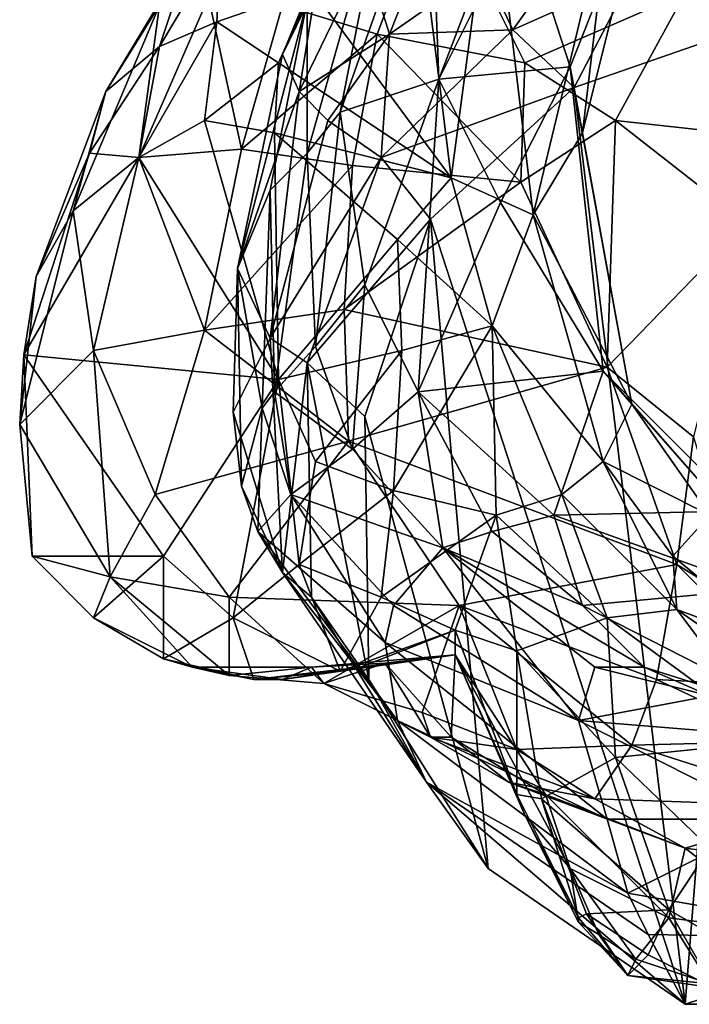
# Model space of a CAD drawing. Extents: x -2.84 to 2.31, y -1.1 to 2.64.
# Tile 1 of 4: x -2.84 to -1.21, y -1.01 to 1.38. Entities that reach past the tile are written whole.
import ezdxf

# ---------------------------------------------------------------- set-up
doc = ezdxf.new("R2010")
doc.units = 0

msp = doc.modelspace()

# ---------------------------------------------------------------- linework, layer by layer
at = {"layer": '0main'}
for points in [[(-1.69, 1.98, -2.88), (-2, 1.54, -2.75), (-1.94, 1.35, -3.19)], [(-1.94, 1.35, -3.19), (-1.71, 1.51, -3.31), (-1.69, 1.98, -2.88)], [(-2.06, 1.16, -0.75), (-1.84, 1.78, -0.49), (-1.82, 1.24, 0.06)], [(-1.94, 1.77, -1.01), (-1.84, 1.78, -0.49), (-2.06, 1.16, -0.75)], [(-1.62, 1.76, 0.14), (-1.82, 1.24, 0.06), (-1.84, 1.78, -0.49)], [(-1.94, 1.77, -1.01), (-2.14, 1.06, -1.23), (-2.14, 1.43, -1.78)], [(-1.94, 1.77, -1.01), (-2.06, 1.16, -0.75), (-2.14, 1.06, -1.23)], [(-1.69, 1.75, 2.45), (-1.88, 1.73, 2.66), (-1.79, 1, 2.4)], [(-1.82, 1.24, 0.06), (-1.62, 1.76, 0.14), (-1.62, 1.64, 0.41)], [(-1.69, 1.75, 2.45), (-1.79, 1, 2.4), (-1.59, 0.91, 1.93)], [(-1.4, 1.7, 1.58), (-1.69, 1.75, 2.45), (-1.59, 0.91, 1.93)], [(-1.62, 1.64, 0.41), (-1.31, 1.75, 0.85), (-1.5, 1.27, 0.71)], [(-1.5, 1.27, 0.71), (-1.31, 1.75, 0.85), (-1.47, 1.11, 1.23)], [(-1.4, 1.7, 1.58), (-1.47, 1.11, 1.23), (-1.31, 1.75, 0.85)], [(-1.88, 1.73, 2.66), (-2.13, 1.46, 3.14), (-1.79, 1, 2.4)], [(-2.2, 1.42, 4.43), (-1.83, 1.72, 4.65), (-1.97, 1.35, 4.65)], [(-1.83, 1.72, 4.65), (-1.61, 1.28, 4.98), (-1.97, 1.35, 4.65)], [(-1.83, 1.72, 4.65), (-1.22, 1.45, 5.21), (-1.61, 1.28, 4.98)], [(-1.4, 1.7, 1.58), (-1.59, 0.91, 1.93), (-1.47, 1.11, 1.23)], [(-2.03, 1.65, -1.92), (-2.2, 1.3, -2.27), (-2.11, 1.52, -2.27)], [(-2.03, 1.65, -1.92), (-2.14, 1.43, -1.78), (-2.2, 1.3, -2.27)], [(-1.62, 1.64, 0.41), (-1.5, 1.27, 0.71), (-1.82, 1.24, 0.06)], [(-1.46, 1.61, -3.39), (-1.71, 1.51, -3.31), (-1.64, 1.36, -3.73)], [(-1.64, 1.36, -3.73), (-1.35, 1.49, -3.8), (-1.46, 1.61, -3.39)], [(-2.42, 1.56, 3.64), (-2.5, 1.42, 3.9), (-2.63, 1.21, 3.28)], [(-2.42, 1.56, 3.64), (-2.63, 1.21, 3.28), (-2.5, 1.32, 3.13)], [(-2.42, 1.56, 3.64), (-2.5, 1.32, 3.13), (-2.35, 1.57, 3.46)], [(-2.36, 1.38, 3.11), (-2.35, 1.57, 3.46), (-2.5, 1.32, 3.13)], [(-2.13, 1.46, 3.14), (-2.35, 1.57, 3.46), (-2.36, 1.38, 3.11)], [(-1.94, 1.35, -3.19), (-2, 1.54, -2.75), (-2.16, 1.21, -2.71)], [(-2.11, 1.52, -2.27), (-2.16, 1.21, -2.71), (-2, 1.54, -2.75)], [(-2.11, 1.52, -2.27), (-2.2, 1.3, -2.27), (-2.16, 1.21, -2.71)], [(-1.64, 1.36, -3.73), (-1.71, 1.51, -3.31), (-1.94, 1.35, -3.19)], [(-0.97, 1.52, -3.86), (-1.35, 1.49, -3.8), (-1.03, 1.38, -4.51)], [(-1.22, 1.45, 5.21), (-0.75, 1.53, 5.31), (-0.94, 1.09, 5.53)], [(-1.35, 1.49, -3.8), (-1.64, 1.36, -3.73), (-1.49, 1.22, -4.47)], [(-1.49, 1.22, -4.47), (-1.03, 1.38, -4.51), (-1.35, 1.49, -3.8)], [(-2.55, 1.05, 4.09), (-2.38, 1.44, 4.2), (-2.3, 1.07, 4.38)], [(-2.38, 1.44, 4.2), (-2.55, 1.05, 4.09), (-2.5, 1.42, 3.9)], [(-2.2, 1.42, 4.43), (-2.3, 1.07, 4.38), (-2.38, 1.44, 4.2)], [(-2.21, 1.28, 2.87), (-2.13, 1.46, 3.14), (-2.36, 1.38, 3.11)], [(-1.79, 1, 2.4), (-2.13, 1.46, 3.14), (-2.21, 1.28, 2.87)], [(-1.61, 1.28, 4.98), (-1.22, 1.45, 5.21), (-1.39, 1.14, 5.15)], [(-0.94, 1.09, 5.53), (-1.39, 1.14, 5.15), (-1.22, 1.45, 5.21)], [(-2.71, 0.92, 3.64), (-2.5, 1.42, 3.9), (-2.55, 1.05, 4.09)], [(-2.63, 1.21, 3.28), (-2.5, 1.42, 3.9), (-2.71, 0.92, 3.64)], [(-2.31, 0.78, -2.27), (-2.2, 1.3, -2.27), (-2.14, 1.43, -1.78)], [(-2.31, 0.78, -2.27), (-2.14, 1.43, -1.78), (-2.23, 0.97, -1.67)], [(-2.3, 1.07, 4.38), (-2.2, 1.42, 4.43), (-1.97, 1.35, 4.65)], [(-2.14, 1.06, -1.23), (-2.23, 0.97, -1.67), (-2.14, 1.43, -1.78)], [(-2.36, 1.38, 3.11), (-2.55, 1.05, 2.73), (-2.39, 1.14, 2.67)], [(-2.5, 1.32, 3.13), (-2.55, 1.05, 2.73), (-2.36, 1.38, 3.11)], [(-2.39, 1.14, 2.67), (-2.21, 1.28, 2.87), (-2.36, 1.38, 3.11)], [(-1.97, 1.35, 4.65), (-2.03, 1.03, 4.59), (-2.3, 1.07, 4.38)], [(-2.09, 1.14, -3.11), (-1.94, 1.35, -3.19), (-2.16, 1.21, -2.71)], [(-1.96, 1.05, -3.65), (-1.94, 1.35, -3.19), (-2.09, 1.14, -3.11)], [(-1.97, 1.35, 4.65), (-1.62, 0.99, 4.96), (-2.03, 1.03, 4.59)], [(-1.97, 1.35, 4.65), (-1.61, 1.28, 4.98), (-1.62, 0.99, 4.96)], [(-1.96, 1.05, -3.65), (-1.49, 1.22, -4.47), (-1.64, 1.36, -3.73)], [(-1.64, 1.36, -3.73), (-1.94, 1.35, -3.19), (-1.96, 1.05, -3.65)], [(-2.55, 1.05, 2.73), (-2.5, 1.32, 3.13), (-2.67, 1.06, 2.92)], [(-2.67, 1.06, 2.92), (-2.5, 1.32, 3.13), (-2.63, 1.21, 3.28)], [(-2.31, 0.78, -2.27), (-2.16, 1.21, -2.71), (-2.2, 1.3, -2.27)], [(-2.22, 1.11, 2.55), (-2.21, 1.28, 2.87), (-2.39, 1.14, 2.67)], [(-1.79, 1, 2.4), (-2.21, 1.28, 2.87), (-2.22, 1.11, 2.55)], [(-1.67, 0.94, 0.31), (-1.82, 1.24, 0.06), (-1.5, 1.27, 0.71)], [(-1.67, 0.94, 0.31), (-1.5, 1.27, 0.71), (-1.42, 0.53, 0.54)], [(-1.62, 0.99, 4.96), (-1.61, 1.28, 4.98), (-1.39, 1.14, 5.15)], [(-1.35, 0.45, 1), (-1.42, 0.53, 0.54), (-1.5, 1.27, 0.71)], [(-1.35, 0.45, 1), (-1.5, 1.27, 0.71), (-1.47, 1.11, 1.23)], [(-2, 0.74, -0.39), (-2.06, 1.16, -0.75), (-1.82, 1.24, 0.06)], [(-1.82, 1.24, 0.06), (-1.87, 0.48, -0.26), (-2, 0.74, -0.39)], [(-1.67, 0.94, 0.31), (-1.87, 0.48, -0.26), (-1.82, 1.24, 0.06)], [(-2.63, 1.21, 3.28), (-2.8, 0.76, 3.23), (-2.67, 1.06, 2.92)], [(-2.63, 1.21, 3.28), (-2.71, 0.92, 3.64), (-2.8, 0.76, 3.23)], [(-2.31, 0.78, -2.27), (-2.23, 0.61, -3.02), (-2.16, 1.21, -2.71)], [(-2.16, 1.21, -2.71), (-2.23, 0.61, -3.02), (-2.09, 1.14, -3.11)], [(-1.84, 0.9, -4.41), (-1.49, 1.22, -4.47), (-1.96, 1.05, -3.65)], [(-2.06, 1.16, -0.75), (-2.12, 0.59, -0.87), (-2.14, 1.06, -1.23)], [(-2.12, 0.59, -0.87), (-2.06, 1.16, -0.75), (-2, 0.74, -0.39)], [(-2.09, 1.14, -3.11), (-2.23, 0.61, -3.02), (-1.96, 1.05, -3.65)], [(-1.39, 1.14, 5.15), (-1.41, 0.54, 5.04), (-1.62, 0.99, 4.96)], [(-1.07, 0.89, 5.45), (-1.41, 0.54, 5.04), (-1.39, 1.14, 5.15)], [(-0.94, 1.09, 5.53), (-1.07, 0.89, 5.45), (-1.39, 1.14, 5.15)], [(-1.79, 1, 2.4), (-2.22, 1.11, 2.55), (-1.92, 0.85, 2.3)], [(-1.35, 0.45, 1), (-1.47, 1.11, 1.23), (-1.59, 0.91, 1.93)], [(-2.83, 0.57, 2.87), (-2.67, 1.06, 2.92), (-2.8, 0.76, 3.23)], [(-2.67, 1.06, 2.92), (-2.83, 0.57, 2.87), (-2.55, 1.05, 2.73)], [(-2.39, 0.63, 4.28), (-2.55, 1.05, 4.09), (-2.3, 1.07, 4.38)], [(-2.3, 1.07, 4.38), (-2.03, 1.03, 4.59), (-2.39, 0.63, 4.28)], [(-2.22, 0.48, -1.46), (-2.23, 0.97, -1.67), (-2.14, 1.06, -1.23)], [(-2.22, 0.48, -1.46), (-2.14, 1.06, -1.23), (-2.12, 0.59, -0.87)], [(-2.71, 0.92, 3.64), (-2.55, 1.05, 4.09), (-2.66, 0.58, 3.98)], [(-2.66, 0.58, 3.98), (-2.55, 1.05, 4.09), (-2.39, 0.63, 4.28)], [(-2.39, 0.63, 4.28), (-2.03, 1.03, 4.59), (-2.05, 0.68, 4.51)], [(-2.14, 0.55, -3.54), (-1.96, 1.05, -3.65), (-2.23, 0.61, -3.02)], [(-2.14, 0.55, -3.54), (-1.84, 0.9, -4.41), (-1.96, 1.05, -3.65)], [(-2.03, 1.03, 4.59), (-1.62, 0.99, 4.96), (-2.05, 0.68, 4.51)], [(-2.05, 0.68, 4.51), (-1.62, 0.99, 4.96), (-1.41, 0.54, 5.04)], [(-1.92, 0.85, 2.3), (-1.69, 0.64, 2.03), (-1.79, 1, 2.4)], [(-1.69, 0.64, 2.03), (-1.59, 0.91, 1.93), (-1.79, 1, 2.4)], [(-2.31, 0.78, -2.27), (-2.23, 0.97, -1.67), (-2.25, 0.44, -1.65)], [(-2.25, 0.44, -1.65), (-2.23, 0.97, -1.67), (-2.22, 0.48, -1.46)], [(-1.67, 0.94, 0.31), (-1.42, 0.53, 0.54), (-1.87, 0.48, -0.26)], [(-2.8, 0.76, 3.23), (-2.71, 0.92, 3.64), (-2.84, 0.4, 3.47)], [(-2.71, 0.92, 3.64), (-2.66, 0.58, 3.98), (-2.84, 0.4, 3.47)], [(-2.14, 0.55, -3.54), (-2, 0.42, -4.37), (-1.84, 0.9, -4.41)], [(-1.42, 0.31, 1.34), (-1.59, 0.91, 1.93), (-1.69, 0.64, 2.03)], [(-1.35, 0.45, 1), (-1.59, 0.91, 1.93), (-1.42, 0.31, 1.34)], [(-1.41, 0.54, 5.04), (-1.07, 0.89, 5.45), (-1.2, 0.37, 5.33)], [(-2.31, 0.78, -2.27), (-2.3, 0.25, -2.27), (-2.32, 0.43, -2.56)], [(-2.31, 0.78, -2.27), (-2.32, 0.43, -2.56), (-2.23, 0.61, -3.02)], [(-2.31, 0.78, -2.27), (-2.25, 0.44, -1.65), (-2.3, 0.25, -2.27)], [(-2.83, 0.57, 2.87), (-2.8, 0.76, 3.23), (-2.84, 0.4, 3.47)], [(-2, 0.74, -0.39), (-2.03, 0.34, -0.85), (-2.12, 0.59, -0.87)], [(-2, 0.74, -0.39), (-1.87, 0.48, -0.26), (-2.03, 0.34, -0.85)], [(-2.05, 0.68, 4.51), (-2.04, 0.36, 4.4), (-2.39, 0.63, 4.28)], [(-1.41, 0.54, 5.04), (-2.04, 0.36, 4.4), (-2.05, 0.68, 4.51)], [(-2.51, 0.23, 4.06), (-2.66, 0.58, 3.98), (-2.39, 0.63, 4.28)], [(-2.39, 0.63, 4.28), (-2.04, 0.36, 4.4), (-2.51, 0.23, 4.06)], [(-1.52, 0.23, 1.65), (-1.69, 0.64, 2.03), (-1.68, 0.18, 2.13)], [(-1.52, 0.23, 1.65), (-1.42, 0.31, 1.34), (-1.69, 0.64, 2.03)], [(-2.32, 0.43, -2.56), (-2.2, 0.04, -2.94), (-2.23, 0.61, -3.02)], [(-2.14, 0.55, -3.54), (-2.23, 0.61, -3.02), (-2.2, 0.04, -2.94)], [(-2.84, 0.4, 3.47), (-2.66, 0.58, 3.98), (-2.62, 0.03, 3.7)], [(-2.51, 0.23, 4.06), (-2.62, 0.03, 3.7), (-2.66, 0.58, 3.98)], [(-2.12, 0.59, -0.87), (-2.03, 0.34, -0.85), (-2.22, 0.48, -1.46)], [(-2.84, 0.4, 3.47), (-2.81, 0.08, 3.04), (-2.83, 0.57, 2.87)], [(-2.14, 0.55, -3.54), (-2.2, 0.04, -2.94), (-2.13, -0.02, -3.42)], [(-2.14, 0.55, -3.54), (-1.99, -0.22, -4.23), (-2, 0.42, -4.37)], [(-2.14, 0.55, -3.54), (-2.13, -0.02, -3.42), (-1.99, -0.22, -4.23)], [(-2.04, 0.36, 4.4), (-1.41, 0.54, 5.04), (-1.24, 0.06, 4.74)], [(-1.54, 0.18, -0.1), (-1.87, 0.48, -0.26), (-1.42, 0.53, 0.54)], [(-1.42, 0.53, 0.54), (-1.08, 0.19, 0.31), (-1.54, 0.18, -0.1)], [(-1.35, 0.45, 1), (-1.13, 0.2, 0.63), (-1.42, 0.53, 0.54)], [(-1.13, 0.2, 0.63), (-1.08, 0.19, 0.31), (-1.42, 0.53, 0.54)], [(-1.2, 0.37, 5.33), (-1.24, 0.06, 4.74), (-1.41, 0.54, 5.04)], [(-2.25, 0.44, -1.65), (-2.22, 0.48, -1.46), (-2.18, 0.23, -1.6)], [(-2.22, 0.48, -1.46), (-2.03, 0.34, -0.85), (-2.18, 0.23, -1.6)], [(-1.81, 0.1, -0.86), (-2.03, 0.34, -0.85), (-1.87, 0.48, -0.26)], [(-1.69, 0.14, -0.43), (-1.87, 0.48, -0.26), (-1.54, 0.18, -0.1)], [(-1.87, 0.48, -0.26), (-1.69, 0.14, -0.43), (-1.81, 0.1, -0.86)], [(-2.26, 0.14, -2.27), (-2.3, 0.25, -2.27), (-2.25, 0.44, -1.65)], [(-2.25, 0.44, -1.65), (-2.18, 0.23, -1.6), (-2.26, 0.14, -2.27)], [(-1.35, 0.45, 1), (-1.42, 0.31, 1.34), (-1.16, 0.18, 0.83)], [(-1.35, 0.45, 1), (-1.16, 0.18, 0.83), (-1.13, 0.2, 0.63)], [(-2.2, 0.04, -2.94), (-2.32, 0.43, -2.56), (-2.3, 0.25, -2.27)], [(-2.62, 0.03, 3.7), (-2.81, 0.08, 3.04), (-2.84, 0.4, 3.47)], [(-2.04, 0.36, 4.4), (-2.33, -0.02, 3.88), (-2.51, 0.23, 4.06)], [(-2.04, 0.36, 4.4), (-1.77, -0.04, 4.14), (-2.33, -0.02, 3.88)], [(-1.24, 0.06, 4.74), (-1.77, -0.04, 4.14), (-2.04, 0.36, 4.4)], [(-1.05, -0.13, 5.11), (-1.24, 0.06, 4.74), (-1.2, 0.37, 5.33)], [(-1.81, 0.1, -0.86), (-2.18, 0.23, -1.6), (-2.03, 0.34, -0.85)], [(-1.52, 0.23, 1.65), (-1.24, -0.05, 1.49), (-1.42, 0.31, 1.34)], [(-1.25, 0.08, 1.18), (-1.16, 0.18, 0.83), (-1.42, 0.31, 1.34)], [(-1.42, 0.31, 1.34), (-1.24, -0.05, 1.49), (-1.25, 0.08, 1.18)], [(-2.3, 0.25, -2.27), (-2.26, 0.14, -2.27), (-2.2, 0.04, -2.94)], [(-2.62, 0.03, 3.7), (-2.51, 0.23, 4.06), (-2.33, -0.02, 3.88)], [(-2.18, 0.23, -1.6), (-1.95, -0.13, -1.92), (-2.26, 0.14, -2.27)], [(-1.93, -0.04, -1.55), (-2.18, 0.23, -1.6), (-1.81, 0.1, -0.86)], [(-1.95, -0.13, -1.92), (-2.18, 0.23, -1.6), (-1.93, -0.04, -1.55)], [(-1.52, 0.23, 1.65), (-1.68, 0.18, 2.13), (-1.41, -0.07, 1.83)], [(-1.52, 0.23, 1.65), (-1.41, -0.07, 1.83), (-1.24, -0.05, 1.49)], [(-1.63, -0.15, 2.16), (-1.68, 0.18, 2.13), (-1.78, -0.1, 2.48)], [(-1.47, -0.04, -0.55), (-1.69, 0.14, -0.43), (-1.54, 0.18, -0.1)], [(-1.63, -0.15, 2.16), (-1.41, -0.07, 1.83), (-1.68, 0.18, 2.13)], [(-1.54, 0.18, -0.1), (-1.08, 0.19, 0.31), (-1.04, 0, -0.08)], [(-1.47, -0.04, -0.55), (-1.54, 0.18, -0.1), (-1.04, 0, -0.08)], [(-1.16, 0.18, 0.83), (-1.25, 0.08, 1.18), (-0.97, -0.15, 1.14)], [(-1.95, -0.13, -1.92), (-1.92, -0.32, -2.54), (-2.26, 0.14, -2.27)], [(-1.92, -0.32, -2.54), (-2.2, 0.04, -2.94), (-2.26, 0.14, -2.27)], [(-1.47, -0.04, -0.55), (-1.81, 0.1, -0.86), (-1.69, 0.14, -0.43)], [(-1.48, -0.32, -1.73), (-1.93, -0.04, -1.55), (-1.81, 0.1, -0.86)], [(-1.48, -0.32, -1.73), (-1.81, 0.1, -0.86), (-1.44, -0.19, -1.18)], [(-1.47, -0.04, -0.55), (-1.32, -0.19, -1.01), (-1.81, 0.1, -0.86)], [(-1.44, -0.19, -1.18), (-1.81, 0.1, -0.86), (-1.32, -0.19, -1.01)], [(-2.66, -0.07, 3.01), (-2.81, 0.08, 3.04), (-2.62, 0.03, 3.7)], [(-0.97, -0.15, 1.14), (-1.25, 0.08, 1.18), (-1.24, -0.05, 1.49)], [(-1.24, 0.06, 4.74), (-1.29, -0.22, 4.22), (-1.77, -0.04, 4.14)], [(-1.29, -0.22, 4.22), (-1.24, 0.06, 4.74), (-0.74, -0.25, 4.49)], [(-1.05, -0.13, 5.11), (-0.74, -0.25, 4.49), (-1.24, 0.06, 4.74)], [(-2.42, -0.19, 3.16), (-2.66, -0.07, 3.01), (-2.62, 0.03, 3.7)], [(-2.62, 0.03, 3.7), (-2.33, -0.21, 3.41), (-2.42, -0.19, 3.16)], [(-2.33, -0.02, 3.88), (-2.33, -0.21, 3.41), (-2.62, 0.03, 3.7)], [(-2.2, 0.04, -2.94), (-1.92, -0.32, -2.54), (-1.85, -0.47, -3.27)], [(-2.13, -0.02, -3.42), (-2.2, 0.04, -2.94), (-1.85, -0.47, -3.27)], [(-1.47, -0.04, -0.55), (-1.04, 0, -0.08), (-0.94, -0.31, -0.75)], [(-2.1, -0.23, 3.59), (-2.33, -0.21, 3.41), (-2.33, -0.02, 3.88)], [(-2.1, -0.23, 3.59), (-2.33, -0.02, 3.88), (-1.77, -0.04, 4.14)], [(-1.85, -0.47, -3.27), (-1.99, -0.22, -4.23), (-2.13, -0.02, -3.42)], [(-2.1, -0.23, 3.59), (-1.77, -0.04, 4.14), (-1.86, -0.3, 3.64)], [(-1.48, -0.32, -1.73), (-1.95, -0.13, -1.92), (-1.93, -0.04, -1.55)], [(-1.77, -0.04, 4.14), (-1.63, -0.39, 3.66), (-1.86, -0.3, 3.64)], [(-1.35, -0.38, 3.86), (-1.63, -0.39, 3.66), (-1.77, -0.04, 4.14)], [(-1.35, -0.38, 3.86), (-1.77, -0.04, 4.14), (-1.29, -0.22, 4.22)], [(-1.47, -0.04, -0.55), (-0.94, -0.31, -0.75), (-1.32, -0.19, -1.01)], [(-2.42, -0.19, 3.16), (-2.49, -0.17, 2.93), (-2.66, -0.07, 3.01)], [(-1.63, -0.15, 2.16), (-1.39, -0.41, 1.95), (-1.41, -0.07, 1.83)], [(-1, -0.37, 1.71), (-1.24, -0.05, 1.49), (-1.41, -0.07, 1.83)], [(-1, -0.37, 1.71), (-1.41, -0.07, 1.83), (-1.39, -0.41, 1.95)], [(-1, -0.37, 1.71), (-0.91, -0.28, 1.41), (-1.24, -0.05, 1.49)], [(-1.24, -0.05, 1.49), (-0.91, -0.28, 1.41), (-0.97, -0.15, 1.14)], [(-2.06, -0.2, 2.63), (-2.01, -0.19, 2.68), (-1.78, -0.1, 2.48)], [(-1.78, -0.16, 2.76), (-1.78, -0.1, 2.48), (-2.01, -0.19, 2.68)], [(-1.78, -0.16, 2.76), (-1.63, -0.5, 2.44), (-1.78, -0.1, 2.48)], [(-1.63, -0.15, 2.16), (-1.78, -0.1, 2.48), (-1.63, -0.5, 2.44)], [(-1.48, -0.32, -1.73), (-1.41, -0.56, -2.26), (-1.95, -0.13, -1.92)], [(-1.95, -0.13, -1.92), (-1.41, -0.56, -2.26), (-1.92, -0.32, -2.54)], [(-1.78, -0.16, 2.76), (-2.01, -0.19, 2.68), (-2.2, -0.22, 2.97)], [(-1.78, -0.16, 2.76), (-2.2, -0.22, 2.97), (-2.13, -0.19, 3.14)], [(-1.78, -0.16, 2.76), (-2.13, -0.19, 3.14), (-1.95, -0.18, 3.16)], [(-1.78, -0.16, 2.76), (-1.95, -0.18, 3.16), (-1.79, -0.36, 3.14)], [(-1.78, -0.16, 2.76), (-1.79, -0.36, 3.14), (-1.56, -0.5, 3.02)], [(-1.78, -0.16, 2.76), (-1.61, -0.55, 2.59), (-1.63, -0.5, 2.44)], [(-1.78, -0.16, 2.76), (-1.5, -0.68, 2.75), (-1.61, -0.55, 2.59)], [(-1.78, -0.16, 2.76), (-1.56, -0.5, 3.02), (-1.5, -0.68, 2.75)], [(-1.63, -0.15, 2.16), (-1.57, -0.51, 2.23), (-1.39, -0.41, 1.95)], [(-1.63, -0.15, 2.16), (-1.63, -0.5, 2.44), (-1.57, -0.51, 2.23)], [(-2.49, -0.17, 2.93), (-2.42, -0.19, 3.16), (-2.27, -0.22, 2.79)], [(-2.27, -0.22, 2.79), (-2.42, -0.19, 3.16), (-2.2, -0.22, 2.97)], [(-2.13, -0.19, 3.14), (-2.2, -0.22, 2.97), (-2.42, -0.19, 3.16)], [(-2.42, -0.19, 3.16), (-2.33, -0.21, 3.41), (-2.13, -0.19, 3.14)], [(-2.1, -0.23, 3.59), (-2.13, -0.19, 3.14), (-2.33, -0.21, 3.41)], [(-2.01, -0.19, 2.68), (-2.27, -0.22, 2.79), (-2.2, -0.22, 2.97)], [(-2.01, -0.19, 2.68), (-2.06, -0.2, 2.63), (-2.27, -0.22, 2.79)], [(-2.1, -0.23, 3.59), (-1.95, -0.18, 3.16), (-2.13, -0.19, 3.14)], [(-2.1, -0.23, 3.59), (-1.84, -0.36, 3.45), (-1.95, -0.18, 3.16)], [(-1.84, -0.36, 3.45), (-1.79, -0.36, 3.14), (-1.95, -0.18, 3.16)], [(-1.48, -0.32, -1.73), (-1.44, -0.19, -1.18), (-1.16, -0.26, -1.22)], [(-1.32, -0.19, -1.01), (-1.16, -0.26, -1.22), (-1.44, -0.19, -1.18)], [(-1.16, -0.26, -1.22), (-1.32, -0.19, -1.01), (-0.94, -0.31, -0.75)], [(-2.1, -0.23, 3.59), (-1.86, -0.3, 3.64), (-1.84, -0.36, 3.45)], [(-1.7, -0.68, -4.12), (-1.99, -0.22, -4.23), (-1.85, -0.47, -3.27)], [(-1.35, -0.38, 3.86), (-1.29, -0.22, 4.22), (-0.97, -0.37, 4.08)], [(-0.74, -0.25, 4.49), (-0.97, -0.37, 4.08), (-1.29, -0.22, 4.22)], [(-1.48, -0.32, -1.73), (-1.16, -0.26, -1.22), (-1.11, -0.35, -1.85)], [(-1.84, -0.36, 3.45), (-1.86, -0.3, 3.64), (-1.63, -0.39, 3.66)], [(-1.36, -0.74, -2.77), (-1.92, -0.32, -2.54), (-1.41, -0.56, -2.26)], [(-1.36, -0.74, -2.77), (-1.85, -0.47, -3.27), (-1.92, -0.32, -2.54)], [(-1.48, -0.32, -1.73), (-1, -0.56, -2.22), (-1.41, -0.56, -2.26)], [(-1.48, -0.32, -1.73), (-1.11, -0.35, -1.85), (-1, -0.56, -2.22)], [(-1.63, -0.39, 3.66), (-1.44, -0.51, 3.49), (-1.84, -0.36, 3.45)], [(-1.44, -0.51, 3.49), (-1.65, -0.47, 3.34), (-1.84, -0.36, 3.45)], [(-1.79, -0.36, 3.14), (-1.84, -0.36, 3.45), (-1.65, -0.47, 3.34)], [(-1.79, -0.36, 3.14), (-1.65, -0.47, 3.34), (-1.56, -0.5, 3.02)], [(-1.35, -0.38, 3.86), (-1.44, -0.51, 3.49), (-1.63, -0.39, 3.66)], [(-1.35, -0.38, 3.86), (-0.88, -0.53, 3.7), (-1.44, -0.51, 3.49)], [(-1.39, -0.41, 1.95), (-1.16, -0.63, 1.92), (-1, -0.37, 1.71)], [(-1.35, -0.38, 3.86), (-0.97, -0.37, 4.08), (-0.88, -0.53, 3.7)], [(-1.57, -0.51, 2.23), (-1.26, -0.78, 2.12), (-1.39, -0.41, 1.95)], [(-1.26, -0.78, 2.12), (-1.16, -0.63, 1.92), (-1.39, -0.41, 1.95)], [(-1.36, -0.74, -2.77), (-1.31, -0.84, -3.14), (-1.85, -0.47, -3.27)], [(-1.31, -0.84, -3.14), (-1.22, -1.01, -4), (-1.85, -0.47, -3.27)], [(-1.85, -0.47, -3.27), (-1.22, -1.01, -4), (-1.7, -0.68, -4.12)], [(-1.22, -0.63, 3.19), (-1.65, -0.47, 3.34), (-1.44, -0.51, 3.49)], [(-1.22, -0.63, 3.19), (-1.56, -0.5, 3.02), (-1.65, -0.47, 3.34)], [(-1.63, -0.5, 2.44), (-1.48, -0.8, 2.43), (-1.57, -0.51, 2.23)], [(-1.48, -0.8, 2.43), (-1.63, -0.5, 2.44), (-1.61, -0.55, 2.59)], [(-1.5, -0.68, 2.75), (-1.56, -0.5, 3.02), (-1.26, -0.8, 2.87)], [(-1.22, -0.63, 3.19), (-1.26, -0.8, 2.87), (-1.56, -0.5, 3.02)], [(-1.46, -0.79, 2.34), (-1.26, -0.78, 2.12), (-1.57, -0.51, 2.23)], [(-1.57, -0.51, 2.23), (-1.48, -0.8, 2.43), (-1.46, -0.79, 2.34)], [(-1.22, -0.63, 3.19), (-1.44, -0.51, 3.49), (-0.88, -0.53, 3.7)], [(-1.61, -0.55, 2.59), (-1.48, -0.81, 2.52), (-1.48, -0.8, 2.43)], [(-1.48, -0.81, 2.52), (-1.61, -0.55, 2.59), (-1.5, -0.68, 2.75)], [(-1.22, -0.63, 3.19), (-0.88, -0.53, 3.7), (-0.77, -0.69, 3.18)], [(-1.36, -0.74, -2.77), (-1.41, -0.56, -2.26), (-1, -0.56, -2.22)], [(-1.36, -0.74, -2.77), (-1, -0.56, -2.22), (-0.73, -0.85, -3.1)], [(-1.22, -0.63, 3.19), (-0.95, -0.84, 2.88), (-1.26, -0.8, 2.87)], [(-1.07, -0.89, 2.17), (-1.16, -0.63, 1.92), (-1.26, -0.78, 2.12)], [(-1.22, -0.63, 3.19), (-0.77, -0.69, 3.18), (-0.95, -0.84, 2.88)], [(-1.5, -0.68, 2.75), (-1.43, -0.84, 2.59), (-1.48, -0.81, 2.52)], [(-1.5, -0.68, 2.75), (-1.34, -0.9, 2.64), (-1.43, -0.84, 2.59)], [(-1.26, -0.8, 2.87), (-1.34, -0.9, 2.64), (-1.5, -0.68, 2.75)], [(-1.36, -0.74, -2.77), (-0.73, -0.85, -3.1), (-1.31, -0.84, -3.14)], [(-1.48, -0.8, 2.43), (-1.36, -0.94, 2.44), (-1.46, -0.79, 2.34)], [(-1.26, -0.78, 2.12), (-1.46, -0.79, 2.34), (-1.31, -0.89, 2.28)], [(-1.36, -0.94, 2.44), (-1.31, -0.89, 2.28), (-1.46, -0.79, 2.34)], [(-1.31, -0.89, 2.28), (-1.15, -0.97, 2.35), (-1.26, -0.78, 2.12)], [(-1.07, -0.89, 2.17), (-1.26, -0.78, 2.12), (-1.15, -0.97, 2.35)], [(-1.48, -0.81, 2.52), (-1.36, -0.94, 2.44), (-1.48, -0.8, 2.43)], [(-1.36, -0.94, 2.44), (-1.48, -0.81, 2.52), (-1.43, -0.84, 2.59)], [(-1.16, -0.96, 2.59), (-1.34, -0.9, 2.64), (-1.26, -0.8, 2.87)], [(-1.16, -0.96, 2.59), (-1.26, -0.8, 2.87), (-0.95, -0.84, 2.88)], [(-1.43, -0.84, 2.59), (-1.34, -0.9, 2.64), (-1.36, -0.94, 2.44)], [(-1.22, -1.01, -4), (-1.31, -0.84, -3.14), (-0.73, -0.85, -3.1)], [(-0.73, -0.85, -3.1), (-0.57, -1.01, -3.89), (-1.22, -1.01, -4)], [(-1.15, -0.97, 2.35), (-1.31, -0.89, 2.28), (-1.36, -0.94, 2.44)], [(-1.16, -0.96, 2.59), (-1.36, -0.94, 2.44), (-1.34, -0.9, 2.64)], [(-1.16, -0.96, 2.59), (-1.15, -0.97, 2.35), (-1.36, -0.94, 2.44)]]:
    msp.add_3dface(points, dxfattribs=at)
at = {"layer": '1dblk'}
for points in [[(-1.49, 1.22, -4.47), (-1.22, -1.01, -4), (-1.03, 1.38, -4.51)], [(-1.22, -1.01, -4), (-0.57, -1.01, -3.89), (-1.03, 1.38, -4.51)], [(-1.84, 0.9, -4.41), (-1.22, -1.01, -4), (-1.49, 1.22, -4.47)], [(-1.84, 0.9, -4.41), (-2, 0.42, -4.37), (-1.7, -0.68, -4.12)], [(-1.7, -0.68, -4.12), (-1.22, -1.01, -4), (-1.84, 0.9, -4.41)], [(-1.99, -0.22, -4.23), (-1.7, -0.68, -4.12), (-2, 0.42, -4.37)]]:
    msp.add_3dface(points, dxfattribs=at)
at = {"layer": '2dblk'}
for points in [[(-2.21, 0.51, 2.39), (-2.39, 1.14, 2.67), (-2.55, 1.05, 2.73)], [(-2.22, 1.11, 2.55), (-2.39, 1.14, 2.67), (-2.21, 0.51, 2.39)], [(-2.21, 0.51, 2.39), (-1.92, 0.85, 2.3), (-2.22, 1.11, 2.55)], [(-2.55, 1.05, 2.73), (-2.83, 0.57, 2.87), (-2.21, 0.51, 2.39)], [(-1.91, 0.58, 2.12), (-1.92, 0.85, 2.3), (-2.21, 0.51, 2.39)], [(-1.69, 0.64, 2.03), (-1.92, 0.85, 2.3), (-1.91, 0.58, 2.12)], [(-1.69, 0.64, 2.03), (-1.91, 0.58, 2.12), (-1.93, 0.24, 2.14)], [(-1.93, 0.24, 2.14), (-1.68, 0.18, 2.13), (-1.69, 0.64, 2.03)], [(-2.21, 0.51, 2.39), (-2.12, 0.31, 2.25), (-1.91, 0.58, 2.12)], [(-1.93, 0.24, 2.14), (-1.91, 0.58, 2.12), (-2.12, 0.31, 2.25)], [(-2.49, 0.08, 2.72), (-2.21, 0.51, 2.39), (-2.83, 0.57, 2.87)], [(-2.49, 0.08, 2.72), (-2.83, 0.57, 2.87), (-2.81, 0.08, 3.04)], [(-2.49, 0.08, 2.72), (-2.32, -0.07, 2.64), (-2.21, 0.51, 2.39)], [(-2.32, -0.07, 2.64), (-2.16, 0.06, 2.43), (-2.21, 0.51, 2.39)], [(-2.16, 0.06, 2.43), (-2.12, 0.31, 2.25), (-2.21, 0.51, 2.39)], [(-2.12, 0.31, 2.25), (-2.16, 0.06, 2.43), (-1.93, 0.24, 2.14)], [(-1.96, -0.02, 2.38), (-1.93, 0.24, 2.14), (-2.16, 0.06, 2.43)], [(-1.96, -0.02, 2.38), (-1.68, 0.18, 2.13), (-1.93, 0.24, 2.14)], [(-1.96, -0.02, 2.38), (-1.78, -0.1, 2.48), (-1.68, 0.18, 2.13)], [(-2.49, 0.08, 2.72), (-2.81, 0.08, 3.04), (-2.66, -0.07, 3.01)], [(-2.49, 0.08, 2.72), (-2.66, -0.07, 3.01), (-2.49, -0.17, 2.93)], [(-2.49, 0.08, 2.72), (-2.49, -0.17, 2.93), (-2.32, -0.07, 2.64)], [(-2.16, 0.06, 2.43), (-2.32, -0.07, 2.64), (-2.06, -0.2, 2.63)], [(-1.96, -0.02, 2.38), (-2.16, 0.06, 2.43), (-2.06, -0.2, 2.63)], [(-1.96, -0.02, 2.38), (-2.06, -0.2, 2.63), (-1.78, -0.1, 2.48)], [(-2.27, -0.22, 2.79), (-2.32, -0.07, 2.64), (-2.49, -0.17, 2.93)], [(-2.06, -0.2, 2.63), (-2.32, -0.07, 2.64), (-2.27, -0.22, 2.79)]]:
    msp.add_3dface(points, dxfattribs=at)

doc.saveas('drawing.dxf')
